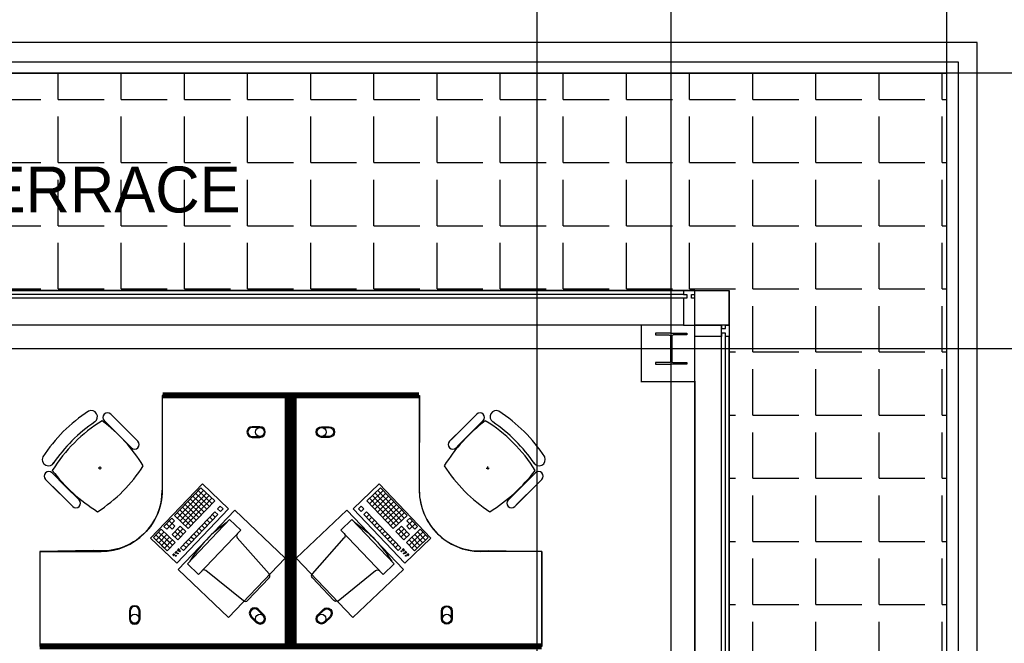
# Model space of a CAD drawing. Header units: millimetres. Extents: x -312551 to 250764, y -35891 to 59426.
# Tile 208 of 256: x -56390 to -49959, y 47960 to 52034. Entities that reach past the tile are written whole.
import ezdxf

# ---------------------------------------------------------------- set-up
doc = ezdxf.new("R2010")
doc.units = ezdxf.units.MM
doc.header["$LTSCALE"] = 2.5
for name, color, linetype in [('curtain walling', 7, 'Continuous'), ('FO-00 - FURN$0$FURNITURE', 22, 'Continuous'), ('FO-00 - FURN$0$SP-01$0$FIT-OUT$0$FURNITURE', 22, 'Continuous'), ('GLAZING', 1, 'Continuous'), ('NF ARCH', 4, 'Continuous'), ('NF-AS BUILT', 7, 'Continuous'), ('NF-GRIDS', 252, 'Continuous'), ('NF-Steel columns', 6, 'Continuous'), ('Terrace', 6, 'Continuous'), ('Text', 7, 'Continuous')]:
    doc.layers.add(name, color=color, linetype=linetype)

# ---------------------------------------------------------------- blocks, each defined once
blk = doc.blocks.new('FO-00 - FURN$0$SP-01$0$FIT-OUT$0$PC')
at = {"layer": 'FO-00 - FURN$0$SP-01$0$FIT-OUT$0$FURNITURE', "linetype": 'Continuous'}
for p, q in [((241.8, -93.1), (98, -236.8)), ((268.8, -92), (509.4, -294.6)), ((96.9, -263.9), (299.5, -504.5))]:
    blk.add_line(p, q, dxfattribs=at)
blk.add_lwpolyline([(276, -553.9), (346.7, -624.6), (629.5, -341.8), (558.8, -271)], close=True, dxfattribs=at)
for centre, radius, start, end in [((255.9, -107.2), 20, 49.89909, 135), ((112.2, -251), 20, 135, 220.10091), ((522.3, -279.3), 20, 229.89909, 315), ((-109.9, 114.8), 864, 303.17791, 326.82209), ((284.2, -517.4), 20, 315, 40.10091)]:
    blk.add_arc(centre, radius, start, end, dxfattribs=at)

msp = doc.modelspace()

# ---------------------------------------------------------------- hatches: boundary and pattern name
at = {"layer": 'Terrace'}
h = msp.add_hatch(dxfattribs=at)
h.set_pattern_fill('ANGLE', color=8, scale=1500, style=0)
h.set_pattern_definition([(0, (-2279514.5, -4242199.36), (0, 412.5), [300, -112.5]), (90, (-2279514.5, -4242199.36), (-412.5, 3e-14), [300, -112.5])])
h.paths.add_polyline_path([(-51755, 36505.5), (-50335, 36505.5), (-50335, 51684.5), (-66160, 51684.5), (-66160, 50264.5), (-51755, 50264.5)])

# ---------------------------------------------------------------- linework, layer by layer
at = {"layer": 'curtain walling', "color": 8}
for p in [(-51980, 50264.5), (-51755, 50039.5)]:
    msp.add_line(p, (-51755, 50264.5), dxfattribs=at)
for points in [[(-52055, 50239.5), (-52032.5, 50239.5), (-52032.5, 50214.5), (-52055, 50214.5), (-52055, 50039.5), (-51980, 50039.5), (-51980, 50214.5), (-52002.5, 50214.5), (-52002.5, 50239.5), (-51980, 50239.5), (-51980, 50264.5), (-52055, 50264.5), (-52055, 50239.5)], [(-51780, 49964.5), (-51780, 49987), (-51805, 49987), (-51805, 49964.5), (-51980, 49964.5), (-51980, 50039.5), (-51805, 50039.5), (-51805, 50017), (-51780, 50017), (-51780, 50039.5), (-51755, 50039.5), (-51755, 49964.5), (-51780, 49964.5)]]:
    msp.add_lwpolyline(points, dxfattribs=at)
msp.add_lwpolyline([(-51980, 50264.5), (-51755, 50264.5), (-51755, 50039.5), (-51980, 50039.5)], close=True, dxfattribs=at)
at = {"layer": 'FO-00 - FURN$0$FURNITURE', "color": 8}
for p, q in [((-55459.1, 49560.5), (-55459.1, 48960.5)), ((-53780, 49560.5), (-53780, 48960.5)), ((-55899.4, 49406.9), (-55899.3, 49406.8)), ((-55837.9, 49414.8), (-55749.3, 49326.2)), ((-55795.4, 49457.3), (-55706.8, 49368.7)), ((-55628, 49289.8), (-55769.4, 49431.2)), ((-53572, 49289.8), (-53430.6, 49431.2)), ((-53404.6, 49457.3), (-53493.2, 49368.7)), ((-53362.2, 49414.8), (-53450.8, 49326.2)), ((-53300.6, 49406.9), (-53300.7, 49406.8)), ((-55670.4, 49247.4), (-55811.8, 49388.8)), ((-55618.2, 49280.1), (-55706.8, 49368.7)), ((-53581.8, 49280.1), (-53493.2, 49368.7)), ((-53529.6, 49247.4), (-53388.2, 49388.8)), ((-55660.7, 49237.6), (-55749.3, 49326.2)), ((-53539.4, 49237.6), (-53450.8, 49326.2)), ((-55856.9, 49105.4), (-55876.8, 49104.4)), ((-55866.4, 49114.9), (-55867.4, 49094.9)), ((-53343.1, 49105.4), (-53323.2, 49104.4)), ((-53333.7, 49114.9), (-53332.6, 49094.9)), ((-56221.2, 49031.5), (-56132.6, 48942.9)), ((-56178.8, 49073.9), (-56090.2, 48985.3)), ((-53021.2, 49073.9), (-53109.8, 48985.3)), ((-52978.8, 49031.5), (-53067.4, 48942.9)), ((-56053.8, 48864), (-56195.2, 49005.4)), ((-56001.6, 48896.7), (-56090.2, 48985.3)), ((-55534.9, 48647.2), (-55196.6, 49001.7)), ((-55206.7, 48976.8), (-55379.3, 48795.9)), ((-55188.6, 48959.5), (-55361.2, 48778.6)), ((-55223.9, 48958.7), (-55133.5, 48872.4)), ((-55206.7, 48976.8), (-55116.2, 48890.5)), ((-55206.7, 48976.8), (-55116.2, 48890.5)), ((-55206.7, 48976.8), (-55116.2, 48890.5)), ((-55196.6, 49001.7), (-55026.6, 48839.5)), ((-55196.6, 49001.7), (-55026.6, 48839.5)), ((-55196.6, 49001.7), (-55026.6, 48839.5)), ((-54042.4, 49001.7), (-54212.4, 48839.5)), ((-54042.4, 49001.7), (-54212.4, 48839.5)), ((-54042.4, 49001.7), (-54212.4, 48839.5)), ((-54032.4, 48976.8), (-54122.8, 48890.5)), ((-54032.4, 48976.8), (-54122.8, 48890.5)), ((-54032.4, 48976.8), (-54122.8, 48890.5)), ((-54015.1, 48958.7), (-54105.5, 48872.4)), ((-54050.5, 48959.5), (-53877.9, 48778.6)), ((-53704.1, 48647.2), (-54042.4, 49001.7)), ((-54032.4, 48976.8), (-53859.8, 48795.9)), ((-53198.4, 48896.7), (-53109.8, 48985.3)), ((-53146.3, 48864), (-53004.8, 49005.4)), ((-56044, 48854.3), (-56132.6, 48942.9)), ((-55170.5, 48942.2), (-55343.1, 48761.4)), ((-55152.4, 48925), (-55325, 48744.1)), ((-55134.3, 48907.7), (-55306.9, 48726.9)), ((-55293, 48886.3), (-55202.5, 48800)), ((-55116.2, 48890.5), (-55288.8, 48709.6)), ((-55275.7, 48904.4), (-55185.3, 48818.1)), ((-55258.4, 48922.5), (-55168, 48836.2)), ((-55241.2, 48940.6), (-55150.7, 48854.3)), ((-54122.8, 48890.5), (-53950.2, 48709.6)), ((-54104.7, 48907.7), (-53932.1, 48726.9)), ((-53997.8, 48940.6), (-54088.3, 48854.3)), ((-54086.6, 48925), (-53914, 48744.1)), ((-53980.6, 48922.5), (-54071, 48836.2)), ((-54068.5, 48942.2), (-53895.9, 48761.4)), ((-53963.3, 48904.4), (-54053.8, 48818.1)), ((-53946.1, 48886.3), (-54036.5, 48800)), ((-53156, 48854.3), (-53067.4, 48942.9)), ((-55026.6, 48839.5), (-55364.9, 48485)), ((-55344.7, 48832.1), (-55254.3, 48745.8)), ((-55114.6, 48819.8), (-55338.9, 48584.6)), ((-55327.5, 48850.1), (-55237, 48763.9)), ((-55310.2, 48868.2), (-55219.8, 48781.9)), ((-55114.6, 48819.8), (-55096.5, 48802.5)), ((-55080.1, 48855.9), (-55097.3, 48837.9)), ((-55097.3, 48837.9), (-55079.2, 48820.6)), ((-55080.1, 48855.9), (-55062, 48838.7)), ((-55080.1, 48855.9), (-55062, 48838.7)), ((-55080.1, 48855.9), (-55062, 48838.7)), ((-55062, 48838.7), (-55079.2, 48820.6)), ((-54212.4, 48839.5), (-53874.1, 48485)), ((-54159, 48855.9), (-54177.1, 48838.7)), ((-54159, 48855.9), (-54177.1, 48838.7)), ((-54159, 48855.9), (-54177.1, 48838.7)), ((-54177.1, 48838.7), (-54159.8, 48820.6)), ((-54141.7, 48837.9), (-54159.8, 48820.6)), ((-54159, 48855.9), (-54141.7, 48837.9)), ((-54124.5, 48819.8), (-54142.5, 48802.5)), ((-54124.5, 48819.8), (-53900.1, 48584.6)), ((-53928.8, 48868.2), (-54019.2, 48781.9)), ((-53911.5, 48850.1), (-54002, 48763.9)), ((-53894.3, 48832.1), (-53984.7, 48745.8)), ((-55396.5, 48777.8), (-55448.3, 48723.5)), ((-55378.4, 48760.5), (-55430.2, 48706.3)), ((-55413.8, 48759.7), (-55377.6, 48725.2)), ((-55396.5, 48777.8), (-55378.4, 48760.5)), ((-55379.3, 48795.9), (-55288.8, 48709.6)), ((-55362, 48814), (-55271.6, 48727.7)), ((-55096.5, 48802.5), (-55320.9, 48567.4)), ((-55166.4, 48765.5), (-55148.3, 48748.2)), ((-55149.1, 48783.6), (-55131, 48766.3)), ((-55131.8, 48801.7), (-55113.7, 48784.4)), ((-54142.5, 48802.5), (-53918.2, 48567.4)), ((-54107.2, 48801.7), (-54125.3, 48784.4)), ((-54089.9, 48783.6), (-54108, 48766.3)), ((-54072.7, 48765.5), (-54090.8, 48748.2)), ((-53877, 48814), (-53967.5, 48727.7)), ((-53859.8, 48795.9), (-53950.2, 48709.6)), ((-53825.3, 48759.7), (-53861.4, 48725.2)), ((-53842.5, 48777.8), (-53860.6, 48760.5)), ((-53860.6, 48760.5), (-53808.8, 48706.3)), ((-53842.5, 48777.8), (-53790.7, 48723.5)), ((-55465.6, 48705.5), (-55517.3, 48651.2)), ((-55465.6, 48705.5), (-55375.1, 48619.2)), ((-55448.3, 48723.5), (-55430.2, 48706.3)), ((-55431, 48741.6), (-55394.9, 48707.1)), ((-55377.6, 48725.2), (-55394.9, 48707.1)), ((-55342.3, 48726), (-55394, 48671.8)), ((-55376.8, 48689.9), (-55340.6, 48655.3)), ((-55324.2, 48708.8), (-55375.9, 48654.5)), ((-55359.5, 48707.9), (-55323.3, 48673.4)), ((-55306.1, 48691.5), (-55357.9, 48637.2)), ((-55342.3, 48726), (-55306.1, 48691.5)), ((-55235.4, 48693.2), (-55217.3, 48675.9)), ((-55218.1, 48711.2), (-55200, 48694)), ((-55200.9, 48729.3), (-55182.8, 48712.1)), ((-55183.6, 48747.4), (-55165.5, 48730.2)), ((-54055.4, 48747.4), (-54073.5, 48730.2)), ((-54038.2, 48729.3), (-54056.2, 48712.1)), ((-54020.9, 48711.2), (-54039, 48694)), ((-54003.6, 48693.2), (-54021.7, 48675.9)), ((-53896.8, 48726), (-53932.9, 48691.5)), ((-53932.9, 48691.5), (-53881.2, 48637.2)), ((-53879.5, 48707.9), (-53915.7, 48673.4)), ((-53914.9, 48708.8), (-53863.1, 48654.5)), ((-53862.3, 48689.9), (-53898.4, 48655.3)), ((-53896.8, 48726), (-53845, 48671.8)), ((-53773.5, 48705.5), (-53863.9, 48619.2)), ((-53861.4, 48725.2), (-53844.2, 48707.1)), ((-53808, 48741.6), (-53844.2, 48707.1)), ((-53790.7, 48723.5), (-53808.8, 48706.3)), ((-53773.5, 48705.5), (-53721.7, 48651.2)), ((-55364.9, 48485), (-55534.9, 48647.2)), ((-55517.3, 48651.2), (-55445, 48582.2)), ((-55500.1, 48669.3), (-55427.7, 48600.2)), ((-55447.5, 48688.2), (-55499.2, 48633.9)), ((-55482.8, 48687.4), (-55410.5, 48618.3)), ((-55429.4, 48670.9), (-55481.2, 48616.7)), ((-55411.3, 48653.7), (-55463.1, 48599.4)), ((-55411.3, 48653.7), (-55463.1, 48599.4)), ((-55393.2, 48636.4), (-55445, 48582.2)), ((-55393.2, 48636.4), (-55445, 48582.2)), ((-55428.6, 48635.6), (-55392.4, 48601.1)), ((-55394, 48671.8), (-55357.9, 48637.2)), ((-55287.2, 48638.9), (-55269.1, 48621.6)), ((-55269.9, 48657), (-55251.8, 48639.7)), ((-55252.7, 48675.1), (-55234.6, 48657.8)), ((-53986.4, 48675.1), (-54004.5, 48657.8)), ((-53969.1, 48657), (-53987.2, 48639.7)), ((-53951.9, 48638.9), (-53969.9, 48621.6)), ((-53845, 48671.8), (-53881.2, 48637.2)), ((-53874.1, 48485), (-53704.1, 48647.2)), ((-53810.5, 48635.6), (-53846.6, 48601.1)), ((-53845.8, 48636.4), (-53794, 48582.2)), ((-53845.8, 48636.4), (-53794, 48582.2)), ((-53756.2, 48687.4), (-53828.6, 48618.3)), ((-53827.7, 48653.7), (-53776, 48599.4)), ((-53827.7, 48653.7), (-53776, 48599.4)), ((-53739, 48669.3), (-53811.3, 48600.2)), ((-53809.6, 48670.9), (-53757.9, 48616.7)), ((-53721.7, 48651.2), (-53794, 48582.2)), ((-53791.6, 48688.2), (-53739.8, 48633.9)), ((-56259.1, 48560.5), (-55859.1, 48560.5)), ((-55463.1, 48599.4), (-55426.9, 48564.9)), ((-55445.8, 48617.5), (-55409.6, 48583)), ((-55375.1, 48619.2), (-55426.9, 48564.9)), ((-55366.6, 48561.9), (-55376.2, 48551.8)), ((-55365.1, 48560.5), (-55374.7, 48550.4)), ((-55350.6, 48578.9), (-55361.6, 48567.4)), ((-55349.1, 48577.6), (-55360.1, 48566)), ((-55347.7, 48576.2), (-55358.7, 48564.7)), ((-55346.2, 48574.8), (-55357.3, 48563.3)), ((-55338.9, 48584.6), (-55320.9, 48567.4)), ((-55321.7, 48602.7), (-55303.6, 48585.5)), ((-55304.4, 48620.8), (-55286.3, 48603.6)), ((-53934.6, 48620.8), (-53952.7, 48603.6)), ((-53917.3, 48602.7), (-53935.4, 48585.5)), ((-53900.1, 48584.6), (-53918.2, 48567.4)), ((-53892.8, 48574.8), (-53881.8, 48563.3)), ((-53891.3, 48576.2), (-53880.3, 48564.7)), ((-53889.9, 48577.6), (-53878.9, 48566)), ((-53888.4, 48578.9), (-53877.4, 48567.4)), ((-53873.9, 48560.5), (-53864.3, 48550.4)), ((-53872.4, 48561.9), (-53862.8, 48551.8)), ((-53863.9, 48619.2), (-53812.1, 48564.9)), ((-53793.2, 48617.5), (-53829.4, 48583)), ((-53776, 48599.4), (-53812.1, 48564.9)), ((-52980, 48560.5), (-53380, 48560.5)), ((-52980, 47960.5), (-52980, 48560.5)), ((-55381.2, 48546.6), (-55391.6, 48535.6)), ((-55379.7, 48545.2), (-55390.2, 48534.2)), ((-55378.3, 48543.8), (-55388.7, 48532.9)), ((-55376.8, 48542.4), (-55387.3, 48531.5)), ((-55363.7, 48559.1), (-55373.3, 48549)), ((-55362.2, 48557.7), (-55371.8, 48547.7)), ((-53876.8, 48557.7), (-53867.2, 48547.7)), ((-53875.3, 48559.1), (-53865.7, 48549)), ((-53862.2, 48542.4), (-53851.7, 48531.5)), ((-53860.7, 48543.8), (-53850.3, 48532.9)), ((-53859.3, 48545.2), (-53848.8, 48534.2)), ((-53857.9, 48546.6), (-53847.4, 48535.6))]:
    msp.add_line(p, q, dxfattribs=at)
at = {"layer": 'FO-00 - FURN$0$FURNITURE', "color": 8, "const_width": 40}
for points in [[(-56259, 47940.5), (-54639, 47940.5), (-54639.1, 49580.4), (-55456.8, 49580.4)], [(-52980, 47940.5), (-54600, 47940.5), (-54600, 49580.4), (-53782.2, 49580.4)]]:
    msp.add_lwpolyline(points, dxfattribs=at)
at = {"layer": 'FO-00 - FURN$0$FURNITURE', "color": 8, "elevation": 0}
for points in [[(-55460.3, 49579.5), (-55459.1, 48960.5, -0.455459), (-55909, 48567.4), (-56259.1, 48560.5), (-56259, 47940.5), (-54639, 47940.5), (-54639.1, 49580.4)], [(-53778.8, 49579.5), (-53780, 48960.5, 0.455459), (-53330, 48567.4), (-52980, 48560.5), (-52980, 47940.5), (-54600, 47940.5), (-54600, 49580.4)]]:
    msp.add_lwpolyline(points, format="xyb", close=True, dxfattribs=at)
at = {"layer": 'FO-00 - FURN$0$FURNITURE', "color": 8}
for points in [[(-54870.8, 49375.5, 1), (-54870.8, 49305.5), (-54820.8, 49305.5, 1), (-54820.8, 49375.5)], [(-54870.8, 49369.5, 1), (-54870.8, 49311.5), (-54820.8, 49311.5, 1), (-54820.8, 49369.5)], [(-54368.3, 49375.5, -1), (-54368.3, 49305.5), (-54418.3, 49305.5, -1), (-54418.3, 49375.5)], [(-54368.3, 49369.5, -1), (-54368.3, 49311.5), (-54418.3, 49311.5, -1), (-54418.3, 49369.5)], [(-55604, 48171, 1), (-55674, 48171), (-55674, 48121, 1), (-55604, 48121)], [(-55610, 48171, 1), (-55668, 48171), (-55668, 48121, 1), (-55610, 48121)], [(-54830.6, 48181.3, 1), (-54880.1, 48131.8), (-54844.7, 48096.5, 1), (-54795.2, 48146)], [(-54834.8, 48177.1, 1), (-54875.8, 48136.1), (-54840.5, 48100.7, 1), (-54799.5, 48141.7)], [(-54408.4, 48181.3, -1), (-54358.9, 48131.8), (-54394.3, 48096.5, -1), (-54443.8, 48146)], [(-54404.2, 48177.1, -1), (-54363.2, 48136.1), (-54398.5, 48100.7, -1), (-54439.6, 48141.7)], [(-53635, 48171, -1), (-53565, 48171), (-53565, 48121, -1), (-53635, 48121)], [(-53629, 48171, -1), (-53571, 48171), (-53571, 48121, -1), (-53629, 48121)]]:
    msp.add_lwpolyline(points, format="xyb", close=True, dxfattribs=at)
for points in [[(-54985.1, 48831), (-55355.2, 48443.2), (-55025.3, 48128.4), (-54655.2, 48516.2)], [(-54253.9, 48831), (-53883.9, 48443.2), (-54213.8, 48128.4), (-54583.8, 48516.2)]]:
    msp.add_lwpolyline(points, close=True, dxfattribs=at)
for centre, radius in [((-54820.8, 49340.5), 29), ((-54418.3, 49340.5), 29), ((-55343.7, 48561.5), 3), ((-53895.3, 48561.5), 3), ((-55371.3, 48532.6), 3), ((-55357.5, 48547.1), 3), ((-53881.5, 48547.1), 3), ((-53867.7, 48532.6), 3), ((-55639, 48121), 29), ((-54820, 48121.2), 29), ((-54419, 48121.2), 29), ((-53600, 48121), 29)]:
    msp.add_circle(centre, radius, dxfattribs=at)
for centre, radius, start, end in [((-55398.4, 48635.9), 1000, 122.78732, 147.21305), ((-55922.7, 49440), 40.4, 305.20982, 115.06842), ((-55816.6, 49436.1), 30, 45.00019, 225.00019), ((-53383.4, 49436.1), 30, 314.99981, 134.99981), ((-53277.3, 49440), 40.4, 64.93158, 234.79018), ((-53801.7, 48635.9), 1000, 32.78695, 57.21268), ((-55327, 48563), 1000, 121.61039, 148.25865), ((-55341.1, 48577.1), 1000, 123.93667, 146.14435), ((-56538.3, 48520.9), 1127.4, 32.06044, 52.44572), ((-52661.7, 48520.9), 1127.4, 127.55428, 147.93956), ((-53873, 48563), 1000, 31.74135, 58.38961), ((-53858.9, 48577.1), 1000, 33.85565, 56.06333), ((-55639.4, 49258.9), 30, 225.00019, 45.00019), ((-53560.6, 49258.9), 30, 134.99981, 314.99981), ((-56202.4, 49160.3), 40.4, 154.93196, 331.98006), ((-52997.6, 49160.3), 40.4, 208.01994, 25.06804), ((-56200, 49052.7), 30, 45.00019, 225.00019), ((-55283.3, 49775.9), 1127.4, 217.52757, 237.96558), ((-56424, 49660.1), 1000, 302.8675, 327.2662), ((-52776, 49660.1), 1000, 212.7338, 237.1325), ((-53916.7, 49775.9), 1127.4, 302.03442, 322.47243), ((-53000, 49052.7), 30, 314.99981, 134.99981), ((-55859.1, 48960.5), 400, 270.00019, 0.00019), ((-53380, 48960.5), 400, 179.99981, 269.99981), ((-56022.8, 48875.5), 30, 225.00019, 45.00019), ((-53177.2, 48875.5), 30, 134.99981, 314.99981)]:
    msp.add_arc(centre, radius, start, end, dxfattribs=at)
at = {"layer": 'GLAZING', "color": 8}
for p, q in [((-52055, 50264.5), (-66085, 50264.5)), ((-52055, 50239.5), (-66085, 50239.5)), ((-52055, 50214.5), (-66085, 50214.5)), ((-52055, 50039.5), (-66085, 50039.5)), ((-51805, 36580.5), (-51805, 50039.5)), ((-51980, 36580.5), (-51980, 49964.5)), ((-51780, 36580.5), (-51780, 49964.5)), ((-51755, 36580.5), (-51755, 49964.5))]:
    msp.add_line(p, q, dxfattribs=at)
at = {"layer": 'NF ARCH', "color": 8}
for p, q in [((-50135, 51884.5), (-66160, 51884.5)), ((-50135, 36505.5), (-50135, 51884.5)), ((-66160, 51759.5), (-50260, 51759.5)), ((-50260, 51759.5), (-50260, 36505.5)), ((-66160, 51684.5), (-50335, 51684.5)), ((-50335, 36505.5), (-50335, 51684.5))]:
    msp.add_line(p, q, dxfattribs=at)
at = {"layer": 'NF-AS BUILT', "color": 8, "const_width": 10}
msp.add_lwpolyline([(-51980, 28038.5), (-52430, 28038.5), (-52430, 28633.5), (-48165, 28633.5), (-48165, 36067.8), (-52430, 36067.8), (-52430, 36657.8), (-51980, 36657.8), (-51980, 49669.5), (-52330, 49669.5), (-52330, 50039.5)], dxfattribs=at)
at = {"layer": 'NF-GRIDS', "color": 8}
for p, q in [((-53010, -31409.4), (-53010, 58409.3)), ((-52135, -27784), (-52135, 58409.3)), ((-50335, -27784), (-50335, 58409.3)), ((-43443, 51684.5), (-123470.9, 51684.5)), ((-43443, 49884.5), (-123470.9, 49884.5))]:
    msp.add_line(p, q, dxfattribs=at)
at = {"layer": 'NF-Steel columns', "color": 8}
for points in [[(-52135, 49986.1), (-52236.6, 49986.1), (-52236.6, 49975.1), (-52149.3, 49975.1, -0.414214), (-52138.6, 49964.4), (-52138.6, 49804.6, -0.414214), (-52149.3, 49793.9), (-52236.6, 49793.9), (-52236.6, 49782.9), (-52135, 49782.9)], [(-52135, 49986.1), (-52033.4, 49986.1), (-52033.4, 49975.1), (-52120.6, 49975.1, 0.414214), (-52131.3, 49964.4), (-52131.3, 49804.6, 0.414214), (-52120.6, 49793.9), (-52033.4, 49793.9), (-52033.4, 49782.9), (-52135, 49782.9)]]:
    msp.add_lwpolyline(points, format="xyb", dxfattribs=at)
at = {"layer": 'Terrace', "color": 8}
msp.add_lwpolyline([(-51755, 36505.5), (-50335, 36505.5), (-50335, 51684.5), (-66160, 51684.5), (-66160, 50264.5), (-51755, 50264.5)], close=True, dxfattribs=at)

# ---------------------------------------------------------------- block references
at = {"layer": 'FO-00 - FURN$0$FURNITURE', "color": 8, "extrusion": (-2.60602e-30, 6.3055e-29, -1), "xscale": -1, "zscale": -1, "rotation": 178.6594780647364}
msp.add_blockref('FO-00 - FURN$0$SP-01$0$FIT-OUT$0$PC', (54657.6, 48152.8), dxfattribs=at)
at = {"layer": 'FO-00 - FURN$0$FURNITURE', "color": 8, "xscale": -1, "rotation": 178.6594780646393}
msp.add_blockref('FO-00 - FURN$0$SP-01$0$FIT-OUT$0$PC', (-54581.4, 48152.8), dxfattribs=at)

# ---------------------------------------------------------------- texts
at = {"layer": 'Text', "color": 8}
msp.add_text('TERRACE', height=300, dxfattribs=at).set_placement((-56864.4, 50774.7))

doc.saveas('drawing.dxf')
